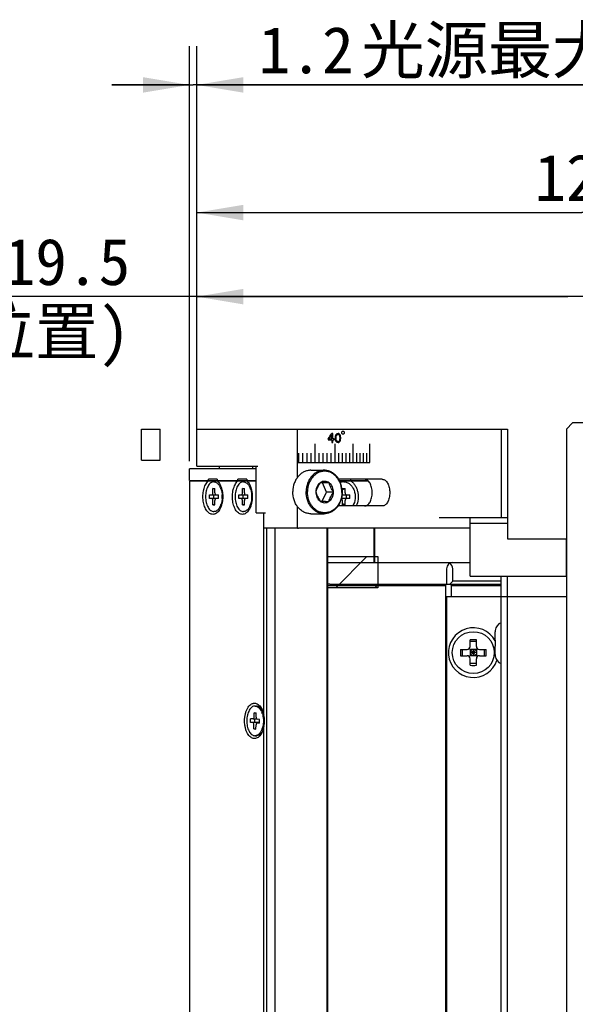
# Model space of a CAD drawing. Header units: millimetres. Extents: x 0 to 594, y 0 to 420.
# Tile 46 of 56: x 285 to 321, y 257 to 321. Entities that reach past the tile are written whole.
import ezdxf
from ezdxf.enums import TextEntityAlignment as Align

# ---------------------------------------------------------------- set-up
doc = ezdxf.new("R2010")
doc.units = ezdxf.units.MM
doc.header["$LTSCALE"] = 32.67
doc.layers.get('0').update_dxf_attribs({"linetype": 'CONTINUOUS'})
doc.layers.add('00_COMPONENTS', color=7, linetype='CONTINUOUS')
doc.layers.add('51__DRAFT_DIMS', color=7, linetype='CONTINUOUS')
doc.styles.get("Standard").update_dxf_attribs({"font": 'simfang.ttf'})
doc.dimstyles.new('DIMSTYLE_1', dxfattribs={"dimtxt": 3, "dimasz": 3, "dimexe": 2.5, "dimexo": 0.5, "dimgap": 0.75, "dimtad": 1, "dimlfac": 2.5, "dimdsep": 46, "dimtxsty": 'Standard', "dimblk": '_FILLED', "dimblk1": '_FILLED', "dimblk2": '_FILLED', "dimcen": 0.09, "dimclrt": 3, "dimazin": 2, "dimtp": 0.3, "dimtm": 0.3, "dimtfac": 1, "dimtofl": 0, "dimtmove": 0, "dimatfit": 3, "dimldrblk": '_FILLED', "dimfxl": 0, "dimtolj": 1, "dimarcsym": 0})
doc.dimstyles.new('DIMSTYLE_6', dxfattribs={"dimtxt": 3, "dimasz": 3, "dimexe": 2.5, "dimexo": 0.5, "dimgap": 0.75, "dimtad": 1, "dimlfac": 2.5, "dimdsep": 46, "dimtxsty": 'Standard', "dimblk": '_FILLED', "dimblk1": '_FILLED', "dimblk2": '_FILLED', "dimcen": 0.09, "dimclrt": 3, "dimazin": 2, "dimtp": 0.5, "dimtm": 0.5, "dimtfac": 1, "dimtofl": 0, "dimtmove": 0, "dimatfit": 3, "dimldrblk": '_FILLED', "dimfxl": 0, "dimtolj": 1, "dimarcsym": 0})
doc.dimstyles.new('DIMSTYLE_8', dxfattribs={"dimtxt": 3, "dimasz": 3, "dimexe": 2.5, "dimexo": 0.5, "dimgap": 0.75, "dimtad": 1, "dimdec": 1, "dimlfac": 2.5, "dimdsep": 46, "dimtxsty": 'Standard', "dimblk": '_FILLED', "dimblk1": '_FILLED', "dimblk2": '_FILLED', "dimcen": 0.09, "dimclrt": 3, "dimazin": 2, "dimtp": 0.1, "dimtm": 0.1, "dimtfac": 1, "dimtdec": 1, "dimtofl": 0, "dimtmove": 0, "dimatfit": 3, "dimldrblk": '_FILLED', "dimfxl": 0, "dimtolj": 1, "dimarcsym": 0})

# ---------------------------------------------------------------- blocks, each defined once
blk = doc.blocks.new('_FILLED')
at = {"color": 0, "linetype": 'ByBlock'}
blk.add_solid([(0, 0), (-1, 0.167), (-1, -0.167)], dxfattribs=at)
blk = doc.blocks.new('*D8')
at = {"layer": '51__DRAFT_DIMS', "color": 4}
for p, q in [((296.858, 295.071), (296.858, 311.019)), ((346.459, 221.835), (346.459, 311.019)), ((296.858, 308.519), (321.659, 308.519)), ((346.459, 308.519), (321.659, 308.519))]:
    blk.add_line(p, q, dxfattribs=at)
at = {"layer": '51__DRAFT_DIMS', "color": 4, "xscale": 3, "yscale": 3, "zscale": 3, "rotation": 180}
blk.add_blockref('_FILLED', (296.858, 308.519), dxfattribs=at)
at = {"layer": '51__DRAFT_DIMS', "color": 4, "xscale": 3, "yscale": 3, "zscale": 3}
blk.add_blockref('_FILLED', (346.459, 308.519), dxfattribs=at)
at = {"layer": '51__DRAFT_DIMS', "color": 3}
blk.add_text('124', height=3, dxfattribs=at).set_placement((321.659, 309.269), align=Align.CENTER)
blk = doc.blocks.new('*D9')
at = {"layer": '51__DRAFT_DIMS', "color": 4}
for p, q in [((296.858, 294.471), (296.858, 305.601)), ((344.659, 295.071), (344.659, 305.601)), ((320.759, 303.101), (281.551, 303.101)), ((296.858, 303.101), (320.759, 303.101)), ((344.659, 303.101), (320.759, 303.101))]:
    blk.add_line(p, q, dxfattribs=at)
at = {"layer": '51__DRAFT_DIMS', "color": 4, "xscale": 3, "yscale": 3, "zscale": 3, "rotation": 180}
blk.add_blockref('_FILLED', (296.858, 303.101), dxfattribs=at)
at = {"layer": '51__DRAFT_DIMS', "color": 4, "xscale": 3, "yscale": 3, "zscale": 3}
blk.add_blockref('_FILLED', (344.659, 303.101), dxfattribs=at)
at = {"layer": '51__DRAFT_DIMS', "color": 3}
for s, p in [('119.5', (292.567, 303.851)), ('(相机调节到支架中间位置)', (292.567, 299.351))]:
    blk.add_text(s, height=3, dxfattribs=at).set_placement(p, align=Align.RIGHT)
blk = doc.blocks.new('*D16')
at = {"layer": '51__DRAFT_DIMS', "color": 4}
for p, q in [((296.384, 292.509), (296.384, 319.246)), ((296.858, 295.071), (296.858, 319.246)), ((296.384, 316.746), (291.384, 316.746)), ((291.384, 316.746), (296.621, 316.746)), ((342.599, 316.746), (296.621, 316.746)), ((296.858, 316.746), (342.599, 316.746))]:
    blk.add_line(p, q, dxfattribs=at)
at = {"layer": '51__DRAFT_DIMS', "color": 4, "xscale": 3, "yscale": 3, "zscale": 3}
blk.add_blockref('_FILLED', (296.384, 316.746), dxfattribs=at)
at = {"layer": '51__DRAFT_DIMS', "color": 4, "xscale": 3, "yscale": 3, "zscale": 3, "rotation": 180}
blk.add_blockref('_FILLED', (296.858, 316.746), dxfattribs=at)
at = {"layer": '51__DRAFT_DIMS', "color": 3}
for s, p in [('1.2', (300.834, 317.496)), ('光源最大角度状态', (307.443, 317.496))]:
    blk.add_text(s, height=3, dxfattribs=at).set_placement(p)

msp = doc.modelspace()

# ---------------------------------------------------------------- linework, layer by layer
at = {"layer": '00_COMPONENTS', "color": 7}
for p, q in [((293.2983, 292.5708), (293.2983, 294.5708)), ((293.2983, 294.5708), (294.4983, 294.5708)), ((294.4983, 292.5708), (294.4983, 294.5708)), ((296.8583, 292.1708), (296.8583, 294.5708)), ((296.8583, 294.5708), (316.8583, 294.5708)), ((303.3436, 291.4656), (303.3436, 294.5708)), ((316.4583, 294.5708), (316.4583, 288.8708)), ((316.8583, 294.5708), (316.8583, 287.4908)), ((321.0595, 294.9708), (320.6595, 294.5708)), ((320.6595, 294.5708), (320.6595, 64.9484)), ((344.5395, 294.9708), (321.0595, 294.9708)), ((293.2983, 292.5708), (294.4983, 292.5708)), ((296.384, 291.2488), (296.384, 292.0088)), ((300.6708, 292.0088), (296.384, 292.0088)), ((296.8583, 292.1708), (300.7908, 292.1708)), ((298.2926, 292.1708), (298.2926, 292.0088)), ((300.4649, 292.0088), (300.4649, 292.1708)), ((300.6708, 289.1708), (300.6708, 292.1708)), ((304.1919, 291.9108), (305.0531, 291.9108)), ((297.6031, 291.2488), (297.6031, 291.3288)), ((298.1623, 291.3288), (297.6031, 291.3288)), ((298.1623, 291.3288), (298.1623, 291.2488)), ((299.5043, 291.2488), (299.5043, 291.3288)), ((300.0635, 291.3288), (299.5043, 291.3288)), ((300.0635, 291.3288), (300.0635, 291.2488)), ((308.7907, 291.3308), (305.9935, 291.3308)), ((306.7548, 291.3288), (305.9946, 291.3288)), ((306.7548, 291.3288), (306.7548, 291.2488)), ((296.384, 291.2488), (300.6708, 291.2488)), ((296.384, 291.2088), (296.384, 68.3104)), ((300.6708, 291.2088), (296.384, 291.2088)), ((297.3449, 291.2088), (297.3449, 291.2488)), ((297.6133, 291.2088), (297.6133, 291.2488)), ((297.7244, 291.2088), (297.7244, 291.2488)), ((297.8859, 290.4488), (297.8859, 290.7288)), ((298.0201, 290.7002), (297.8859, 290.7288)), ((297.8859, 290.7288), (298.0201, 290.7288)), ((298.0576, 291.1688), (297.953, 291.1688)), ((297.9712, 291.2488), (297.9712, 291.2088)), ((298.0201, 290.4488), (298.0201, 290.7288)), ((298.2767, 291.2088), (298.2767, 291.2488)), ((299.2385, 291.2488), (299.2385, 291.2088)), ((299.3001, 291.2488), (299.3001, 291.2088)), ((299.6935, 291.2488), (299.6935, 291.2088)), ((299.7645, 291.2488), (299.7645, 291.2088)), ((299.7872, 290.4488), (299.7872, 290.7288)), ((299.9214, 290.7002), (299.7872, 290.7288)), ((299.7872, 290.7288), (299.9214, 290.7288)), ((299.9588, 291.1688), (299.8543, 291.1688)), ((299.9214, 290.4488), (299.9214, 290.7288)), ((304.937, 291.0976), (304.8048, 291.1017)), ((305.2095, 290.4932), (304.937, 291.0976)), ((305.3843, 291.0976), (304.937, 291.0976)), ((306.0389, 291.2488), (307.8702, 291.2488)), ((307.9129, 291.2088), (306.0591, 291.2088)), ((306.2253, 290.4488), (306.2253, 290.7288)), ((306.2253, 290.6783), (306.4091, 290.7288)), ((306.2253, 290.7288), (306.4091, 290.7288)), ((306.4091, 290.4488), (306.4091, 290.7288)), ((307.8492, 291.2488), (307.8492, 291.2088)), ((307.8706, 291.2488), (307.8706, 291.2088)), ((297.6622, 290.0888), (297.6622, 290.3288)), ((297.6622, 290.3288), (298.2438, 290.3288)), ((298.2438, 290.0888), (297.6622, 290.0888)), ((297.939, 290.0888), (297.939, 290.3288)), ((298.2438, 290.0888), (298.2438, 290.3288)), ((299.5635, 290.0888), (299.5635, 290.3288)), ((299.5635, 290.3288), (300.145, 290.3288)), ((300.145, 290.0888), (299.5635, 290.0888)), ((299.8403, 290.0888), (299.8403, 290.3288)), ((300.145, 290.0888), (300.145, 290.3288)), ((304.9183, 289.9192), (305.2095, 290.4932)), ((305.6568, 290.4932), (305.2095, 290.4932)), ((306.2249, 290.3288), (306.7155, 290.3288)), ((306.7155, 290.0888), (306.2249, 290.0888)), ((306.4835, 290.0888), (306.4835, 290.3288)), ((306.7155, 290.0888), (306.7155, 290.3288)), ((297.8859, 289.6888), (297.8859, 289.9688)), ((297.8859, 289.6888), (298.0201, 289.7173)), ((297.8859, 289.6888), (298.0201, 289.6888)), ((298.0201, 289.6888), (298.0201, 289.9688)), ((299.7872, 289.6888), (299.7872, 289.9688)), ((299.7872, 289.6888), (299.9214, 289.7173)), ((299.7872, 289.6888), (299.9214, 289.6888)), ((299.9214, 289.6888), (299.9214, 289.9688)), ((303.3436, 288.1708), (303.3436, 289.5559)), ((308.7907, 289.6108), (305.9417, 289.6108)), ((306.2253, 289.6888), (306.2253, 289.9688)), ((306.4091, 289.6888), (306.2253, 289.7392)), ((306.2253, 289.6888), (306.4091, 289.6888)), ((306.4091, 289.6888), (306.4091, 289.9688)), ((298.0576, 289.2488), (297.953, 289.2488)), ((299.9588, 289.2488), (299.8543, 289.2488)), ((300.6708, 289.1708), (301.2737, 289.1708)), ((301.1537, 289.1708), (301.1537, 288.1708)), ((304.1919, 289.1108), (305.0531, 289.1108)), ((312.4583, 288.8708), (316.8583, 288.8708)), ((314.4583, 285.0908), (314.4583, 288.8708)), ((303.3436, 288.1708), (301.1537, 288.1708)), ((301.1707, 276.1245), (301.1707, 288.1708)), ((301.3373, 288.1708), (301.3373, 71.3484)), ((301.9011, 71.3484), (301.9011, 288.1708)), ((314.4583, 288.1708), (303.4023, 288.1708)), ((305.2504, 71.3484), (305.2504, 288.1708)), ((305.2827, 71.3484), (305.2827, 288.1708)), ((308.2715, 285.9704), (308.2715, 288.1708)), ((308.2863, 288.1708), (308.2863, 285.9704)), ((316.8583, 288.4708), (314.4583, 288.4708)), ((316.8583, 287.4908), (320.6595, 287.4908)), ((320.6583, 285.0908), (320.6583, 287.4908)), ((305.2827, 285.9704), (314.4583, 285.9704)), ((312.9395, 285.5704), (312.9395, 284.5704)), ((313.3395, 284.7704), (313.3395, 285.5704)), ((314.4583, 285.0908), (320.6595, 285.0908)), ((316.4595, 74.4284), (316.4595, 285.0908)), ((316.8595, 74.4284), (316.8595, 285.0908)), ((305.3442, 284.5704), (305.2827, 284.5704)), ((305.2827, 284.4904), (312.8595, 284.4904)), ((305.4242, 284.5705), (305.3442, 284.5704)), ((305.4242, 284.5704), (316.4595, 284.5704)), ((312.8595, 284.5704), (312.8595, 283.7708)), ((313.1395, 284.5704), (313.3395, 284.7704)), ((313.2595, 284.4904), (313.1795, 284.5704)), ((313.2595, 283.7708), (313.2595, 284.4904)), ((313.2595, 284.4904), (316.4595, 284.4904)), ((316.4595, 284.7704), (313.3395, 284.7704)), ((312.8595, 283.7708), (312.8595, 75.7484)), ((312.8595, 283.7708), (320.6595, 283.7708)), ((312.9395, 283.7708), (312.9395, 75.7484)), ((316.0595, 280.9708), (316.0595, 281.4936)), ((316.0635, 281.5901), (316.0667, 281.5895)), ((314.4595, 280.5596), (314.4595, 280.9783)), ((314.8595, 280.8683), (314.4595, 280.8683)), ((314.8595, 280.5596), (314.8595, 280.9783)), ((316.0595, 280.9708), (316.0667, 280.9708)), ((316.0595, 280.0479), (316.0595, 280.5708)), ((316.0667, 280.5708), (316.0595, 280.5708)), ((313.8408, 280.3596), (314.2595, 280.3596)), ((313.8408, 279.9596), (314.2595, 279.9596)), ((313.9507, 280.3596), (313.9507, 279.9596)), ((314.4009, 279.901), (314.9181, 280.4181)), ((314.9181, 279.901), (314.4009, 280.4181)), ((314.4595, 280.3596), (314.4595, 279.9596)), ((314.8595, 280.3596), (314.4595, 280.3596)), ((314.8595, 280.1596), (314.4595, 280.1596)), ((314.8595, 279.9596), (314.4595, 279.9596)), ((314.6595, 280.3596), (314.6595, 279.9596)), ((314.8595, 280.3596), (314.8595, 279.9596)), ((315.0595, 280.3596), (315.4782, 280.3596)), ((315.0595, 279.9596), (315.4782, 279.9596)), ((315.3683, 280.3596), (315.3683, 279.9596)), ((316.0667, 279.952), (316.0635, 279.9515)), ((314.4595, 279.3408), (314.4595, 279.7596)), ((314.8595, 279.4508), (314.4595, 279.4508)), ((314.8595, 279.3408), (314.8595, 279.7596)), ((300.6049, 276.7196), (300.7095, 276.7196)), ((300.6268, 276.7188), (300.6049, 276.7185)), ((300.7314, 276.7188), (300.7095, 276.7196)), ((300.5433, 276.0043), (300.5497, 276.284)), ((300.5497, 276.284), (300.6838, 276.2742)), ((300.68, 276.2562), (300.5497, 276.284)), ((300.6774, 275.9945), (300.6838, 276.2742)), ((300.3116, 275.6609), (300.3171, 275.9007)), ((300.4681, 275.6495), (300.3116, 275.6609)), ((300.5884, 275.6587), (300.3116, 275.6609)), ((300.4735, 275.8893), (300.3171, 275.9007)), ((300.4735, 275.8893), (300.4763, 275.8893)), ((300.4763, 275.8892), (300.7079, 275.8892)), ((300.526, 275.2449), (300.5324, 275.5247)), ((300.5884, 275.6587), (300.5936, 275.8892)), ((300.8242, 275.6495), (300.5884, 275.6587)), ((300.6601, 275.2351), (300.6665, 275.5149)), ((300.7335, 275.63), (300.8927, 275.63)), ((300.7362, 275.6299), (300.7335, 275.6298)), ((300.8927, 275.6184), (300.7362, 275.6299)), ((300.8982, 275.8582), (300.7417, 275.8697)), ((300.8927, 275.6184), (300.8982, 275.8582)), ((300.526, 275.2449), (300.6609, 275.2734)), ((300.526, 275.2449), (300.6601, 275.2351)), ((300.6049, 274.8006), (300.583, 274.8004)), ((300.6049, 274.7996), (300.7095, 274.7996)), ((301.1707, 244.1245), (301.1707, 275.3946))]:
    msp.add_line(p, q, dxfattribs=at)
at = {"layer": '00_COMPONENTS', "color": 40}
for p, q in [((306.2287, 294.4408), (306.3028, 294.4408)), ((305.312, 293.9461), (305.312, 293.8695)), ((305.312, 293.8695), (305.5459, 293.8695)), ((305.3805, 293.9461), (305.5459, 293.9461)), ((305.6039, 294.2908), (305.5459, 294.2908)), ((305.5459, 293.9461), (305.5459, 294.1886)), ((305.5459, 293.8695), (305.5459, 293.6908)), ((305.6039, 293.9461), (305.6039, 294.2908)), ((305.7001, 293.9461), (305.6039, 293.9461)), ((305.6039, 293.6908), (305.6039, 293.8695)), ((305.6039, 293.8695), (305.7001, 293.8695)), ((305.7001, 293.8695), (305.7001, 293.9461)), ((305.7766, 293.9333), (305.7766, 294.0482)), ((305.8243, 293.9461), (305.8243, 294.0354)), ((306.07, 294.0354), (306.07, 293.9461)), ((306.1169, 294.0482), (306.1169, 293.9333)), ((306.1915, 294.2908), (306.1915, 294.3908)), ((306.3028, 294.2408), (306.2287, 294.2408)), ((306.3398, 294.3908), (306.3398, 294.2908)), ((304.4607, 293.6108), (304.4607, 292.4108)), ((305.5459, 293.6908), (305.6039, 293.6908)), ((305.7307, 293.6108), (305.7307, 292.4108)), ((306.9112, 293.6108), (306.9112, 292.4108)), ((307.9869, 292.4108), (307.9869, 293.6108)), ((303.3929, 293.0108), (303.3929, 292.4108)), ((303.6638, 293.0108), (303.6638, 292.4108)), ((303.9321, 293.0108), (303.9321, 292.4108)), ((304.1978, 293.0108), (304.1978, 292.4108)), ((304.7208, 293.0108), (304.7208, 292.4108)), ((304.9779, 293.0108), (304.9779, 292.4108)), ((305.232, 293.0108), (305.232, 292.4108)), ((305.483, 293.0108), (305.483, 292.4108)), ((305.9749, 293.0108), (305.9749, 292.4108)), ((306.2151, 293.0108), (306.2151, 292.4108)), ((306.4512, 293.0108), (306.4512, 292.4108)), ((306.6833, 293.0108), (306.6833, 292.4108)), ((307.135, 293.0108), (307.135, 292.4108)), ((307.3545, 293.0108), (307.3545, 292.4108)), ((307.5696, 293.0108), (307.5696, 292.4108)), ((307.7805, 293.0108), (307.7805, 292.4108)), ((303.3436, 292.4108), (307.9869, 292.4108))]:
    msp.add_line(p, q, dxfattribs=at)
at = {"layer": '00_COMPONENTS', "color": 4}
for p, q in [((303.3436, 288.1708), (303.4023, 288.1708)), ((305.2827, 286.3428), (305.2855, 286.3456)), ((305.2827, 286.3456), (308.5093, 286.3456)), ((305.8057, 284.3456), (307.8057, 286.3456)), ((308.5093, 286.3456), (308.5093, 284.3456)), ((308.5093, 284.3456), (305.2827, 284.3456)), ((308.3258, 284.3456), (308.5093, 284.5291))]:
    msp.add_line(p, q, dxfattribs=at)
at = {"layer": '00_COMPONENTS', "color": 7}
msp.add_circle((314.6595, 280.1596), 1.35, dxfattribs=at)
for centre, radius, start, end in [((297.441, 290.3924), 1.0199, 25.062765, 26.78757), ((297.3606, 290.3555), 1.1084, 21.182331, 25.034488), ((297.2565, 290.3149), 1.2201, 17.84548, 21.193673), ((299.3422, 290.3924), 1.0199, 25.062765, 26.78757), ((299.2619, 290.3555), 1.1084, 21.182331, 25.034488), ((299.1577, 290.3149), 1.2201, 17.84548, 21.193673), ((306.3293, 290.5572), 0.6128, 103.773675, 112.324763), ((306.3214, 290.5879), 0.5811, 98.337978, 103.738469), ((306.3176, 290.6148), 0.5539, 90.044539, 98.352066), ((296.7997, 290.2088), 1.6901, 355.840987, 4.159013), ((298.701, 290.2088), 1.6901, 355.840987, 4.159013), ((297.441, 290.0251), 1.0199, 333.21243, 334.937235), ((297.3606, 290.0621), 1.1084, 334.965512, 338.817669), ((297.2565, 290.1027), 1.2201, 338.806327, 342.15452), ((299.3422, 290.0251), 1.0199, 333.21243, 334.937235), ((299.2619, 290.0621), 1.1084, 334.965512, 338.817669), ((299.1577, 290.1027), 1.2201, 338.806327, 342.15452), ((313.3395, 285.5704), 0.4, 90.000002, 180), ((314.4041, 283.6031), 2.3674, 88.68916, 89.972983), ((314.6595, 280.1596), 1.6, 28.514258, 341.892602), ((316.6595, 281.5208), 0.6, 109.499081, 173.368293), ((316.6981, 281.4937), 0.6386, 171.376252, 180.011273), ((314.2595, 280.5596), 0.2, 270, 360), ((314.6481, 249.6281), 31.3508, 89.979167, 90.344683), ((314.6709, 249.6281), 31.3508, 89.655317, 90.020833), ((315.0595, 280.5596), 0.2, 180, 270), ((321.5964, 280.7708), 5.5333, 177.928603, 182.071397), ((345.1912, 280.1596), 31.3511, 179.634487, 180.365513), ((314.2595, 279.7596), 0.2, 0, 90), ((315.0595, 279.7596), 0.2, 90, 180), ((284.1278, 280.1596), 31.3511, 359.634487, 0.365513), ((316.6981, 280.0478), 0.6386, 179.988727, 188.623748), ((316.6595, 280.0208), 0.6, 186.631707, 250.500919), ((314.6481, 310.6911), 31.3508, 269.655317, 270.020833), ((314.6709, 310.6911), 31.3508, 269.979167, 270.344683), ((300.592, 276.3741), 0.3472, 67.655179, 71.104231), ((300.5542, 276.1787), 0.591, 41.533323, 43.617162), ((299.8903, 275.859), 1.2393, 17.683087, 20.646719), ((299.8282, 275.8389), 1.3047, 16.30725, 17.697577), ((299.8865, 275.6602), 1.243, 340.533704, 341.936743)]:
    msp.add_arc(centre, radius, start, end, dxfattribs=at)
at = {"layer": '00_COMPONENTS', "color": 40}
for centre, major_axis, ratio, start_param, end_param in [((293.8983, 293.7808), (17.2979, 17.2979), 0.3639702, -1.1885866, -1.1858688), ((293.8983, 295.2008), (-17.2979, 17.2979), 0.3639702, -1.9638784, -1.9611597), ((293.8983, 294.5665), (16.9066, 20.2577), 0.3594492, -1.3086907, -1.2923896), ((293.8983, 294.4626), (16.9259, 20.1092), 0.3598614, -1.3012685, -1.2897225), ((293.8983, 293.7418), (14.3207, 93.9816), 0.1230663, -1.5487865, -1.5481074), ((293.8983, 294.2397), (-14.3207, 93.9816), 0.1230662, -1.5934852, -1.5928062), ((293.8983, 293.8899), (14.6898, 56.325), 0.1969547, -1.5155364, -1.5148573), ((293.8983, 294.0916), (-14.6898, 56.3249), 0.1969549, -1.6267354, -1.6260564), ((293.8983, 293.9767), (15.3296, 37.3661), 0.2727348, -1.4547513, -1.4533932), ((293.8983, 294.0048), (-15.3296, 37.3661), 0.2727348, -1.6881994, -1.6868413), ((293.8983, 294.0891), (17.2416, 17.722), 0.363865, -1.2245855, -1.2225482), ((293.8983, 293.2848), (14.2546, 112.7881), 0.103268, -1.5510909, -1.5504119), ((293.8983, 294.6967), (-14.2546, 112.7881), 0.1032679, -1.5911808, -1.5905017), ((293.8983, 293.9052), (16.0485, 27.7118), 0.3253719, -1.3772164, -1.3745001), ((293.8983, 294.0763), (-16.0485, 27.7118), 0.3253719, -1.7670927, -1.7643764), ((293.8983, 294.1493), (18.1517, 9.7262), 0.3147198, -1.0317156, -1.0283202), ((293.8983, 294.0627), (18.0415, 11.0093), 0.331983, -1.0624924, -1.0604552), ((293.8983, 294.2422), (18.4061, 2.4286), 0.1075602, -0.8754472, -0.8713725), ((293.8983, 294.1687), (18.4042, 2.9289), 0.1281029, -0.8809614, -0.8775658), ((293.8983, 294.3393), (18.4061, -2.4286), 0.1075602, 0.8672976, 0.8713725), ((293.8983, 294.2851), (18.4042, -2.9289), 0.1281029, 0.87417, 0.8775658), ((293.8983, 294.4508), (18.0415, -11.0093), 0.331983, 1.0516263, 1.0536638), ((293.8983, 294.4986), (18.1517, -9.7262), 0.3147198, 1.0167745, 1.0201706), ((293.8983, 294.7784), (-16.0485, 27.7118), 0.3253719, -1.7806756, -1.7779588), ((293.8983, 293.2031), (16.0485, 27.7118), 0.3253719, -1.3636338, -1.3609169), ((293.8983, 294.6712), (-17.2416, 17.722), 0.363865, -1.9360232, -1.9339855), ((293.8983, 296.7776), (-14.2546, 112.7881), 0.103268, -1.6081594, -1.6074802), ((293.8983, 291.204), (14.2546, 112.7881), 0.1032679, -1.5341125, -1.5334332), ((293.8983, 295.141), (-15.3296, 37.3661), 0.2727348, -1.708574, -1.7072155), ((293.8983, 292.8405), (15.3296, 37.3661), 0.2727348, -1.4343772, -1.4330186), ((293.8983, 295.6363), (-14.6898, 56.325), 0.1969547, -1.6491473, -1.6484681), ((293.8983, 292.3452), (14.6898, 56.3249), 0.1969549, -1.4931245, -1.4924452), ((293.8983, 296.6525), (-14.3207, 93.9816), 0.1230663, -1.6172556, -1.6165763), ((293.8983, 291.3291), (14.3207, 93.9816), 0.1230662, -1.5250164, -1.5243371), ((293.8983, 294.9008), (-17.2979, 17.2978), 0.3639702, -1.9557241, -1.9530063), ((293.8983, 293.4808), (17.2979, 17.2979), 0.3639702, -1.1804326, -1.177714), ((293.8983, 293.8925), (-17.2416, 17.722), 0.363865, -1.9190444, -1.9170071), ((293.8983, 293.8322), (18.1517, -9.7262), 0.3147199, 1.0283202, 1.0317156), ((293.8983, 293.9188), (18.0415, -11.0093), 0.331983, 1.0604552, 1.0624924), ((293.8983, 293.7393), (18.4061, -2.4286), 0.1075602, 0.8713725, 0.8754472), ((293.8983, 293.8128), (18.4042, -2.9289), 0.1281029, 0.8775658, 0.8809614), ((293.8983, 293.6964), (18.4042, 2.9289), 0.1281029, -0.8775658, -0.87417), ((293.8983, 293.6422), (18.4061, 2.4286), 0.1075602, -0.8713725, -0.8672976), ((293.8983, 293.5308), (18.0415, 11.0093), 0.331983, -1.0536638, -1.0516263), ((293.8983, 293.4829), (18.1517, 9.7262), 0.3147199, -1.0201706, -1.0167746), ((293.8983, 293.3103), (17.2416, 17.722), 0.363865, -1.2076072, -1.2055695)]:
    msp.add_ellipse(centre, major_axis=major_axis, ratio=ratio, start_param=start_param, end_param=end_param, dxfattribs=at)
at = {"layer": '00_COMPONENTS', "color": 7}
for centre, major_axis, ratio, start_param, end_param in [((306.2249, 289.9688), (0.1365, 0), 0.8793852, 1.5707963, 2.0130599), ((306.2249, 290.4488), (0.1365, 0), 0.8793852, -1.7255769, -1.5707963), ((312.9395, 285.5704), (0, 0.4), 1, -1.5707963, -0.5235988), ((300.8215, 275.5296), (0.1213, -0.0292), 0.9593847, 1.2371054, 1.7753503)]:
    msp.add_ellipse(centre, major_axis=major_axis, ratio=ratio, start_param=start_param, end_param=end_param, dxfattribs=at)
for points, knots in [([(304.1919, 291.9108), (304.1172, 291.9108), (303.9658, 291.8929), (303.7489, 291.8142), (303.549, 291.6869), (303.3738, 291.5161), (303.2293, 291.3084), (303.0833, 290.9907), (303.0354, 290.7243), (303.0316, 290.5465)], [0, 0, 0, 0, 0.1135811, 0.2290082, 0.3477793, 0.4708024, 0.5983024, 0.7298556, 1, 1, 1, 1]), ([(305.0531, 291.9108), (304.9783, 291.9108), (304.827, 291.8929), (304.61, 291.8142), (304.4102, 291.6869), (304.235, 291.5161), (304.0905, 291.3084), (303.9445, 290.9907), (303.8966, 290.7243), (303.8928, 290.5465)], [0, 0, 0, 0, 0.1135811, 0.2290082, 0.3477793, 0.4708026, 0.5983023, 0.7298562, 1, 1, 1, 1]), ([(306.2134, 290.4751), (306.2172, 290.6591), (306.1777, 290.9372), (306.0367, 291.2712), (305.8927, 291.4908), (305.715, 291.6721), (305.5104, 291.8077), (305.2868, 291.8917), (305.1303, 291.9108), (305.0531, 291.9108)], [0, 0, 0, 0, 0.2699986, 0.4018123, 0.5295811, 0.6527623, 0.7715109, 0.8867347, 1, 1, 1, 1]), ([(306.1972, 290.4766), (306.2008, 290.65), (306.1643, 290.9119), (306.0336, 291.2277), (305.8998, 291.4363), (305.7346, 291.6098), (305.5438, 291.7415), (305.3347, 291.8259), (305.1154, 291.8591), (304.8949, 291.8395), (304.6823, 291.7682), (304.486, 291.6483), (304.3135, 291.4851), (304.1711, 291.2848), (304.027, 290.9769), (303.9797, 290.7179), (303.9761, 290.5449)], [0, 0, 0, 0, 0.135238, 0.2013106, 0.2654103, 0.3272566, 0.3868986, 0.4447451, 0.5015273, 0.5581816, 0.6156703, 0.6747922, 0.7360467, 0.7995755, 0.8651791, 1, 1, 1, 1]), ([(307.6581, 289.6108), (307.6912, 289.6108), (307.7598, 289.6226), (307.855, 289.6744), (307.9398, 289.7564), (308.0123, 289.8648), (308.0708, 289.9955), (308.1138, 290.1437), (308.1401, 290.3041), (308.1489, 290.4708), (308.1401, 290.6374), (308.1138, 290.7978), (308.0708, 290.9461), (308.0123, 291.0767), (307.9398, 291.1851), (307.855, 291.2671), (307.7598, 291.3189), (307.6912, 291.3308), (307.6581, 291.3308)], [0, 0, 0, 0, 0.046, 0.0946308, 0.1483533, 0.2083637, 0.2746871, 0.3464585, 0.4221906, 0.5, 0.5778094, 0.6535415, 0.7253129, 0.7916363, 0.8516467, 0.9053692, 0.954, 1, 1, 1, 1]), ([(308.7907, 291.3308), (308.8238, 291.3308), (308.8925, 291.3189), (308.9878, 291.2671), (309.0728, 291.1851), (309.1456, 291.0767), (309.2044, 290.9461), (309.2476, 290.7978), (309.274, 290.6374), (309.2829, 290.4708), (309.274, 290.3041), (309.2476, 290.1437), (309.2044, 289.9954), (309.1456, 289.8648), (309.0728, 289.7564), (308.9878, 289.6744), (308.8925, 289.6226), (308.8238, 289.6108), (308.7907, 289.6108)], [0, 0, 0, 0, 0.0459934, 0.0946527, 0.1484151, 0.2084561, 0.2747888, 0.3465445, 0.4222397, 0.5, 0.5777603, 0.6534555, 0.7252112, 0.7915439, 0.8515849, 0.9053473, 0.9540066, 1, 1, 1, 1]), ([(297.8827, 289.0688), (297.8474, 289.0688), (297.7744, 289.0799), (297.6705, 289.1282), (297.5737, 289.2057), (297.486, 289.3098), (297.4093, 289.4377), (297.3453, 289.5859), (297.2958, 289.7506), (297.2502, 289.9891), (297.236, 290.2977), (297.2768, 290.6015), (297.3434, 290.8262), (297.4069, 290.9751), (297.4831, 291.1037), (297.5443, 291.1771), (297.5766, 291.2088)], [0, 0, 0, 0, 0.0423563, 0.0870885, 0.1360013, 0.190096, 0.2496333, 0.3142941, 0.383334, 0.4557078, 0.6051935, 0.7519992, 0.8211723, 0.8859978, 0.945719, 1, 1, 1, 1]), ([(297.953, 291.1688), (297.8804, 291.1688), (297.7644, 291.1212), (297.6478, 291.0059), (297.5352, 290.8367), (297.4411, 290.5665), (297.4031, 290.2088), (297.4411, 289.851), (297.5352, 289.5808), (297.6478, 289.4116), (297.7644, 289.2963), (297.8804, 289.2488), (297.953, 289.2488)], [0, 0, 0, 0, 0.0913033, 0.1451878, 0.205782, 0.3450671, 0.5, 0.6549329, 0.794218, 0.8548122, 0.9086967, 1, 1, 1, 1]), ([(298.0507, 291.1524), (298.1125, 291.1317), (298.236, 291.0458), (298.3157, 290.9228), (298.3514, 290.8521)], [0, 0, 0, 0, 0.4515911, 1, 1, 1, 1]), ([(298.1887, 291.2088), (298.2001, 291.1976), (298.2464, 291.1489), (298.2859, 291.0941), (298.3127, 291.0504)], [0, 0, 0, 0, 0.2369214, 1, 1, 1, 1]), ([(298.3127, 291.0504), (298.347, 290.9943), (298.4075, 290.87), (298.4716, 290.6655), (298.5113, 290.442), (298.5247, 290.2088), (298.5113, 289.9755), (298.4716, 289.752), (298.4075, 289.5475), (298.347, 289.4232), (298.3127, 289.3671)], [0, 0, 0, 0, 0.1124947, 0.2353526, 0.3657146, 0.5, 0.6342854, 0.7646474, 0.8875053, 1, 1, 1, 1]), ([(298.4179, 290.6888), (298.4269, 290.6609), (298.4601, 290.5441), (298.4787, 290.4232), (298.4854, 290.3313)], [0, 0, 0, 0, 0.2410844, 1, 1, 1, 1]), ([(299.7839, 289.0688), (299.7486, 289.0688), (299.6757, 289.0799), (299.5718, 289.1282), (299.4749, 289.2057), (299.3872, 289.3098), (299.3105, 289.4377), (299.2466, 289.5859), (299.197, 289.7506), (299.1514, 289.9891), (299.1373, 290.2977), (299.178, 290.6015), (299.2446, 290.8262), (299.3081, 290.9751), (299.3844, 291.1037), (299.4455, 291.1771), (299.4778, 291.2088)], [0, 0, 0, 0, 0.0423563, 0.0870885, 0.1360013, 0.190096, 0.2496333, 0.3142941, 0.383334, 0.4557078, 0.6051935, 0.7519992, 0.8211723, 0.8859978, 0.945719, 1, 1, 1, 1]), ([(299.8543, 291.1688), (299.7817, 291.1688), (299.6657, 291.1212), (299.549, 291.0059), (299.4364, 290.8367), (299.3424, 290.5665), (299.3043, 290.2088), (299.3424, 289.851), (299.4364, 289.5808), (299.549, 289.4116), (299.6657, 289.2963), (299.7817, 289.2488), (299.8543, 289.2488)], [0, 0, 0, 0, 0.0913033, 0.1451878, 0.205782, 0.3450671, 0.5, 0.6549329, 0.794218, 0.8548122, 0.9086967, 1, 1, 1, 1]), ([(299.9519, 291.1524), (300.0137, 291.1317), (300.1372, 291.0458), (300.217, 290.9228), (300.2527, 290.8521)], [0, 0, 0, 0, 0.4515911, 1, 1, 1, 1]), ([(300.09, 291.2088), (300.1014, 291.1976), (300.1476, 291.1489), (300.1872, 291.0941), (300.2139, 291.0504)], [0, 0, 0, 0, 0.2369214, 1, 1, 1, 1]), ([(300.2139, 291.0504), (300.2482, 290.9943), (300.3087, 290.87), (300.3729, 290.6655), (300.4125, 290.442), (300.4259, 290.2088), (300.4125, 289.9755), (300.3729, 289.752), (300.3087, 289.5475), (300.2482, 289.4232), (300.2139, 289.3671)], [0, 0, 0, 0, 0.1124947, 0.2353526, 0.3657146, 0.5, 0.6342854, 0.7646474, 0.8875053, 1, 1, 1, 1]), ([(300.3192, 290.6888), (300.3282, 290.6609), (300.3614, 290.5441), (300.3799, 290.4232), (300.3866, 290.3313)], [0, 0, 0, 0, 0.2410844, 1, 1, 1, 1]), ([(304.8141, 291.1152), (304.7487, 291.0212), (304.6583, 290.8778), (304.5673, 290.677), (304.532, 290.5773), (304.5164, 290.5283)], [0, 0, 0, 0, 0.5201142, 0.7666469, 1, 1, 1, 1]), ([(304.8141, 291.1152), (304.7695, 291.0859), (304.6865, 291.0121), (304.593, 290.8708), (304.5329, 290.706), (304.5177, 290.5879), (304.5164, 290.5283)], [0, 0, 0, 0, 0.2348414, 0.4813069, 0.7377051, 1, 1, 1, 1]), ([(305.3843, 291.0976), (305.3429, 291.1282), (305.2524, 291.1775), (305.1016, 291.2066), (304.9496, 291.1869), (304.8568, 291.1432), (304.8141, 291.1152)], [0, 0, 0, 0, 0.2545256, 0.5013417, 0.7474238, 1, 1, 1, 1]), ([(305.3843, 291.0976), (305.3301, 291.099), (305.14, 291.104), (304.9499, 291.11), (304.8141, 291.1152)], [0, 0, 0, 0, 0.2853757, 1, 1, 1, 1]), ([(305.6568, 290.4932), (305.6581, 290.553), (305.6478, 290.672), (305.5947, 290.8402), (305.5074, 290.9869), (305.4277, 291.0656), (305.3843, 291.0976)], [0, 0, 0, 0, 0.2611467, 0.5174031, 0.7644235, 1, 1, 1, 1]), ([(305.6568, 290.4932), (305.5952, 290.5903), (305.5108, 290.7385), (305.4287, 290.9448), (305.3978, 291.0473), (305.3843, 291.0976)], [0, 0, 0, 0, 0.5181113, 0.7651653, 1, 1, 1, 1]), ([(306.3172, 291.1688), (306.3861, 291.1688), (306.5286, 291.1411), (306.7206, 291.0271), (306.8779, 290.849), (307.0306, 290.5443), (307.0852, 290.1022), (306.9813, 289.7555), (306.8915, 289.6091)], [0, 0, 0, 0, 0.1057232, 0.2173403, 0.3371696, 0.4655193, 0.7362056, 1, 1, 1, 1]), ([(306.791, 291.2088), (306.8441, 291.1708), (306.9444, 291.0799), (307.0666, 290.9121), (307.1604, 290.7162), (307.2222, 290.5002), (307.2496, 290.2725), (307.2393, 289.9693), (307.179, 289.7458), (307.1152, 289.6107)], [0, 0, 0, 0, 0.1117173, 0.2296369, 0.3533566, 0.4816452, 0.612689, 0.7443481, 1, 1, 1, 1]), ([(297.8188, 290.3288), (297.8279, 290.3288), (297.8546, 290.34), (297.8798, 290.3859), (297.8859, 290.4262), (297.8859, 290.4488)], [0, 0, 0, 0, 0.1835742, 0.5440604, 1, 1, 1, 1]), ([(297.8859, 289.9688), (297.8859, 289.9841), (297.8825, 290.0288), (297.851, 290.0888), (297.8188, 290.0888)], [0, 0, 0, 0, 0.3231991, 1, 1, 1, 1]), ([(298.0201, 290.4488), (298.0201, 290.4334), (298.0235, 290.3887), (298.055, 290.3288), (298.0872, 290.3288)], [0, 0, 0, 0, 0.3231991, 1, 1, 1, 1]), ([(298.0872, 290.0888), (298.0781, 290.0888), (298.0514, 290.0775), (298.0262, 290.0316), (298.0201, 289.9913), (298.0201, 289.9688)], [0, 0, 0, 0, 0.1835742, 0.5440604, 1, 1, 1, 1]), ([(298.4854, 290.0862), (298.4831, 290.055), (298.4709, 289.9342), (298.4456, 289.8145), (298.4179, 289.7288)], [0, 0, 0, 0, 0.2577132, 1, 1, 1, 1]), ([(299.7201, 290.3288), (299.7291, 290.3288), (299.7559, 290.34), (299.7811, 290.3859), (299.7872, 290.4262), (299.7872, 290.4488)], [0, 0, 0, 0, 0.1835742, 0.5440604, 1, 1, 1, 1]), ([(299.7872, 289.9688), (299.7872, 289.9841), (299.7838, 290.0288), (299.7523, 290.0888), (299.7201, 290.0888)], [0, 0, 0, 0, 0.3231991, 1, 1, 1, 1]), ([(299.9214, 290.4488), (299.9214, 290.4334), (299.9247, 290.3887), (299.9563, 290.3288), (299.9885, 290.3288)], [0, 0, 0, 0, 0.3231991, 1, 1, 1, 1]), ([(299.9885, 290.0888), (299.9794, 290.0888), (299.9526, 290.0775), (299.9274, 290.0316), (299.9214, 289.9913), (299.9214, 289.9688)], [0, 0, 0, 0, 0.1835742, 0.5440604, 1, 1, 1, 1]), ([(300.3866, 290.0862), (300.3844, 290.055), (300.3722, 289.9342), (300.3468, 289.8145), (300.3192, 289.7288)], [0, 0, 0, 0, 0.2577132, 1, 1, 1, 1]), ([(304.1919, 289.1108), (304.1147, 289.1108), (303.9582, 289.1298), (303.7346, 289.2138), (303.53, 289.3494), (303.3523, 289.5307), (303.2083, 289.7504), (303.0673, 290.0843), (303.0278, 290.3624), (303.0316, 290.5465)], [0, 0, 0, 0, 0.1132653, 0.2284891, 0.3472379, 0.4704189, 0.5981878, 0.7300005, 1, 1, 1, 1]), ([(305.0531, 289.1108), (304.9758, 289.1108), (304.8194, 289.1298), (304.5958, 289.2138), (304.3911, 289.3494), (304.2135, 289.5307), (304.0694, 289.7504), (303.9284, 290.0843), (303.8889, 290.3624), (303.8928, 290.5465)], [0, 0, 0, 0, 0.1132653, 0.2284891, 0.3472377, 0.4704189, 0.5981877, 0.7300014, 1, 1, 1, 1]), ([(306.1972, 290.4766), (306.1935, 290.3037), (306.1462, 290.0446), (306.0021, 289.7367), (305.8597, 289.5365), (305.6872, 289.3732), (305.4909, 289.2533), (305.2783, 289.182), (305.0579, 289.1625), (304.8386, 289.1956), (304.6294, 289.28), (304.4387, 289.4117), (304.2734, 289.5852), (304.1397, 289.7938), (304.009, 290.1096), (303.9724, 290.3715), (303.9761, 290.5449)], [0, 0, 0, 0, 0.1348209, 0.2004245, 0.2639533, 0.3252078, 0.3843297, 0.4418184, 0.4984727, 0.5552549, 0.6131014, 0.6727434, 0.7345897, 0.7986894, 0.864762, 1, 1, 1, 1]), ([(304.5164, 290.5283), (304.5152, 290.4686), (304.5255, 290.3495), (304.5786, 290.1813), (304.6659, 290.0346), (304.7456, 289.9559), (304.7889, 289.9239)], [0, 0, 0, 0, 0.2611467, 0.5174031, 0.7644235, 1, 1, 1, 1]), ([(304.5164, 290.5283), (304.5299, 290.478), (304.5608, 290.3755), (304.6429, 290.1691), (304.7274, 290.0209), (304.7889, 289.9239)], [0, 0, 0, 0, 0.2348347, 0.4818888, 1, 1, 1, 1]), ([(306.2134, 290.4751), (306.2096, 290.2973), (306.1617, 290.0309), (306.0157, 289.7131), (305.8712, 289.5054), (305.696, 289.3347), (305.4961, 289.2073), (305.2792, 289.1286), (305.1279, 289.1108), (305.0531, 289.1108)], [0, 0, 0, 0, 0.2701438, 0.4016977, 0.5291974, 0.6522207, 0.7709918, 0.8864189, 1, 1, 1, 1]), ([(305.3591, 289.9064), (305.4038, 289.9356), (305.4868, 290.0094), (305.5802, 290.1507), (305.6403, 290.3155), (305.6556, 290.4336), (305.6568, 290.4932)], [0, 0, 0, 0, 0.2348414, 0.4813069, 0.7377051, 1, 1, 1, 1]), ([(305.3591, 289.9064), (305.3747, 289.9553), (305.41, 290.055), (305.501, 290.2558), (305.5914, 290.3993), (305.6568, 290.4932)], [0, 0, 0, 0, 0.2333532, 0.4798859, 1, 1, 1, 1]), ([(306.2253, 289.9688), (306.2253, 289.9937), (306.2149, 290.0412), (306.1785, 290.0768), (306.1583, 290.0842)], [0, 0, 0, 0, 0.5358669, 1, 1, 1, 1]), ([(306.4091, 290.4488), (306.4091, 290.4191), (306.4229, 290.3622), (306.4764, 290.3288), (306.5011, 290.3288)], [0, 0, 0, 0, 0.5464404, 1, 1, 1, 1]), ([(306.5011, 290.0888), (306.4764, 290.0888), (306.4229, 290.0554), (306.4091, 289.9984), (306.4091, 289.9688)], [0, 0, 0, 0, 0.4535596, 1, 1, 1, 1]), ([(298.3127, 289.3671), (298.2851, 289.3222), (298.2263, 289.2408), (298.1205, 289.144), (298.0049, 289.083), (297.9223, 289.0688), (297.8827, 289.0688)], [0, 0, 0, 0, 0.2898181, 0.5488313, 0.7819813, 1, 1, 1, 1]), ([(298.3514, 289.5654), (298.3157, 289.4948), (298.236, 289.3717), (298.1125, 289.2858), (298.0507, 289.2651)], [0, 0, 0, 0, 0.5484089, 1, 1, 1, 1]), ([(300.2139, 289.3671), (300.1864, 289.3222), (300.1275, 289.2408), (300.0218, 289.144), (299.9061, 289.083), (299.8236, 289.0688), (299.7839, 289.0688)], [0, 0, 0, 0, 0.2898181, 0.5488313, 0.7819813, 1, 1, 1, 1]), ([(300.2527, 289.5654), (300.217, 289.4948), (300.1372, 289.3717), (300.0137, 289.2858), (299.9519, 289.2651)], [0, 0, 0, 0, 0.5484089, 1, 1, 1, 1]), ([(304.7889, 289.9239), (304.8287, 289.9224), (305.0187, 289.9155), (305.2088, 289.9102), (305.3591, 289.9064)], [0, 0, 0, 0, 0.2092082, 1, 1, 1, 1]), ([(304.7889, 289.9239), (304.8303, 289.8933), (304.9209, 289.844), (305.0717, 289.8149), (305.2236, 289.8346), (305.3164, 289.8783), (305.3591, 289.9064)], [0, 0, 0, 0, 0.2545256, 0.5013417, 0.7474238, 1, 1, 1, 1]), ([(300.5668, 274.6196), (300.5459, 274.6196), (300.5035, 274.6233), (300.4186, 274.6461), (300.3144, 274.7046), (300.2042, 274.8131), (300.1086, 274.9565), (300.0307, 275.1296), (299.9728, 275.326), (299.9373, 275.5386), (299.9253, 275.7596), (299.9373, 275.9805), (299.9728, 276.1931), (300.0307, 276.3896), (300.1086, 276.5626), (300.2042, 276.706), (300.3144, 276.8145), (300.4186, 276.873), (300.5035, 276.8958), (300.5459, 276.8996), (300.5668, 276.8996)], [0, 0, 0, 0, 0.0220513, 0.0445587, 0.0923878, 0.1459868, 0.2062986, 0.2731204, 0.3454379, 0.4216943, 0.5, 0.5783057, 0.6545621, 0.7268796, 0.7937014, 0.8540132, 0.9076122, 0.9554413, 0.9779487, 1, 1, 1, 1]), ([(300.6049, 276.7195), (300.5332, 276.7193), (300.4187, 276.6735), (300.3031, 276.5606), (300.1911, 276.3955), (300.0963, 276.1306), (300.0554, 275.7786), (300.0885, 275.4234), (300.1914, 275.1132), (300.3523, 274.8833), (300.5103, 274.8057), (300.583, 274.8004)], [0, 0, 0, 0, 0.0910184, 0.144501, 0.2045655, 0.3426628, 0.496659, 0.6515049, 0.7918357, 0.9075558, 1, 1, 1, 1]), ([(300.5668, 276.8996), (300.6064, 276.8996), (300.689, 276.8854), (300.8047, 276.8243), (300.9104, 276.7275), (300.9693, 276.6461), (300.9968, 276.6012)], [0, 0, 0, 0, 0.2180187, 0.4511687, 0.7101818, 1, 1, 1, 1]), ([(300.724, 276.6953), (300.7514, 276.684), (300.8703, 276.6168), (300.9537, 276.5003), (301.0016, 276.4062)], [0, 0, 0, 0, 0.2192619, 1, 1, 1, 1]), ([(300.7314, 276.7188), (300.7763, 276.7155), (300.8709, 276.6851), (300.9468, 276.6235), (300.9821, 276.5865)], [0, 0, 0, 0, 0.4683745, 1, 1, 1, 1]), ([(300.9966, 276.5706), (301.0021, 276.5645), (301.0239, 276.5388), (301.0438, 276.5114), (301.0578, 276.49)], [0, 0, 0, 0, 0.2422645, 1, 1, 1, 1]), ([(300.9968, 276.6012), (301.0389, 276.5324), (301.1105, 276.377), (301.1542, 276.2121), (301.1707, 276.1245)], [0, 0, 0, 0, 0.4750988, 1, 1, 1, 1]), ([(301.0016, 276.4062), (301.0061, 276.3975), (301.0238, 276.3615), (301.0394, 276.3244), (301.0501, 276.296)], [0, 0, 0, 0, 0.2438622, 1, 1, 1, 1]), ([(301.0804, 276.2052), (301.0936, 276.1601), (301.1382, 275.9706), (301.1481, 275.7732), (301.1365, 275.6262)], [0, 0, 0, 0, 0.241609, 1, 1, 1, 1]), ([(300.5324, 275.5247), (300.5327, 275.5401), (300.53, 275.5858), (300.501, 275.6471), (300.4681, 275.6495)], [0, 0, 0, 0, 0.3189425, 1, 1, 1, 1]), ([(300.4763, 275.8892), (300.4851, 275.8892), (300.5111, 275.8997), (300.5363, 275.9436), (300.5428, 275.9825), (300.5433, 276.0043)], [0, 0, 0, 0, 0.1846857, 0.5440633, 1, 1, 1, 1]), ([(300.7335, 275.63), (300.7247, 275.6299), (300.6987, 275.6194), (300.6735, 275.5755), (300.667, 275.5367), (300.6665, 275.5149)], [0, 0, 0, 0, 0.1846857, 0.5440633, 1, 1, 1, 1]), ([(300.6774, 275.9945), (300.6771, 275.979), (300.6798, 275.9333), (300.7088, 275.8721), (300.7417, 275.8697)], [0, 0, 0, 0, 0.3189425, 1, 1, 1, 1]), ([(301.1365, 275.6262), (301.134, 275.5955), (301.1213, 275.4767), (301.0957, 275.3591), (301.0682, 275.2748)], [0, 0, 0, 0, 0.2577901, 1, 1, 1, 1]), ([(300.9968, 274.9179), (300.9693, 274.873), (300.9104, 274.7916), (300.8047, 274.6948), (300.689, 274.6338), (300.6064, 274.6196), (300.5668, 274.6196)], [0, 0, 0, 0, 0.2898182, 0.5488313, 0.7819813, 1, 1, 1, 1]), ([(300.7712, 274.8472), (300.7639, 274.843), (300.7352, 274.8275), (300.7044, 274.8157), (300.6809, 274.8096)], [0, 0, 0, 0, 0.257854, 1, 1, 1, 1]), ([(300.9802, 274.9306), (300.9426, 274.8913), (300.8604, 274.8265), (300.7574, 274.7997), (300.7095, 274.7996)], [0, 0, 0, 0, 0.5314264, 1, 1, 1, 1]), ([(301.0023, 275.1143), (300.9873, 275.0846), (300.9286, 274.982), (300.845, 274.89), (300.7712, 274.8472)], [0, 0, 0, 0, 0.2803375, 1, 1, 1, 1]), ([(301.056, 275.0265), (301.0502, 275.0176), (301.0271, 274.9841), (301.0011, 274.9524), (300.9802, 274.9306)], [0, 0, 0, 0, 0.2597365, 1, 1, 1, 1]), ([(301.1707, 275.3946), (301.1542, 275.307), (301.1105, 275.1421), (301.0389, 274.9867), (300.9968, 274.9179)], [0, 0, 0, 0, 0.5249012, 1, 1, 1, 1]), ([(301.0584, 275.246), (301.0543, 275.2344), (301.0378, 275.1897), (301.0184, 275.1459), (301.0023, 275.1143)], [0, 0, 0, 0, 0.2571685, 1, 1, 1, 1])]:
    msp.add_open_spline(points, degree=3, knots=knots, dxfattribs=at)
for points in [[(297.953, 291.1688), (297.986, 291.1688), (298.0194, 291.1629), (298.0507, 291.1524)], [(299.8543, 291.1688), (299.8873, 291.1688), (299.9206, 291.1629), (299.9519, 291.1524)], [(306.2087, 290.38), (306.2198, 290.4008), (306.2253, 290.4252), (306.2253, 290.4488)], [(298.0507, 289.2651), (298.0194, 289.2546), (297.986, 289.2488), (297.953, 289.2488)], [(299.9519, 289.2651), (299.9206, 289.2546), (299.8873, 289.2488), (299.8543, 289.2488)], [(300.6268, 276.7188), (300.6532, 276.7168), (300.6794, 276.7112), (300.7044, 276.7026)], [(301.1707, 275.3946), (301.198, 275.514), (301.2268, 275.7596), (301.198, 276.0051), (301.1707, 276.1245)], [(300.6809, 274.8096), (300.6562, 274.8032), (300.6304, 274.7997), (300.6049, 274.7996)]]:
    msp.add_open_spline(points, degree=3, dxfattribs=at)

# ---------------------------------------------------------------- dimensions: what is measured, and where the dimension line sits
at = {"layer": '51__DRAFT_DIMS', "color": 4}
for base, p1, p2, text, dimstyle, picture, middle in [((296.8583, 316.7457), (296.384, 292.0088), (296.8583, 294.5708), '<>光源最大角度状态', 'DIMSTYLE_8', '*D16', (321.7166, 316.7457)), ((344.6595, 303.1012), (296.8583, 293.9708), (344.6595, 294.5708), '<>\\P(相机调节到支架中间位置)', 'DIMSTYLE_1', '*D9', (266.194, 303.1012))]:
    dim = msp.add_linear_dim(base=base, p1=p1, p2=p2, text=text, dimstyle=dimstyle, dxfattribs=at)
    dim.commit()
    dim.dimension.update_dxf_attribs({"geometry": picture, "text_midpoint": middle, "dimtype": 160})
dim = msp.add_linear_dim(base=(346.4595, 308.5191), p1=(296.8583, 294.5708), p2=(346.4595, 221.3354), dimstyle='DIMSTYLE_6', dxfattribs=at)
dim.commit()
dim.dimension.update_dxf_attribs({"geometry": '*D8', "text_midpoint": (321.7995, 308.5191), "dimtype": 160})

doc.saveas('drawing.dxf')
